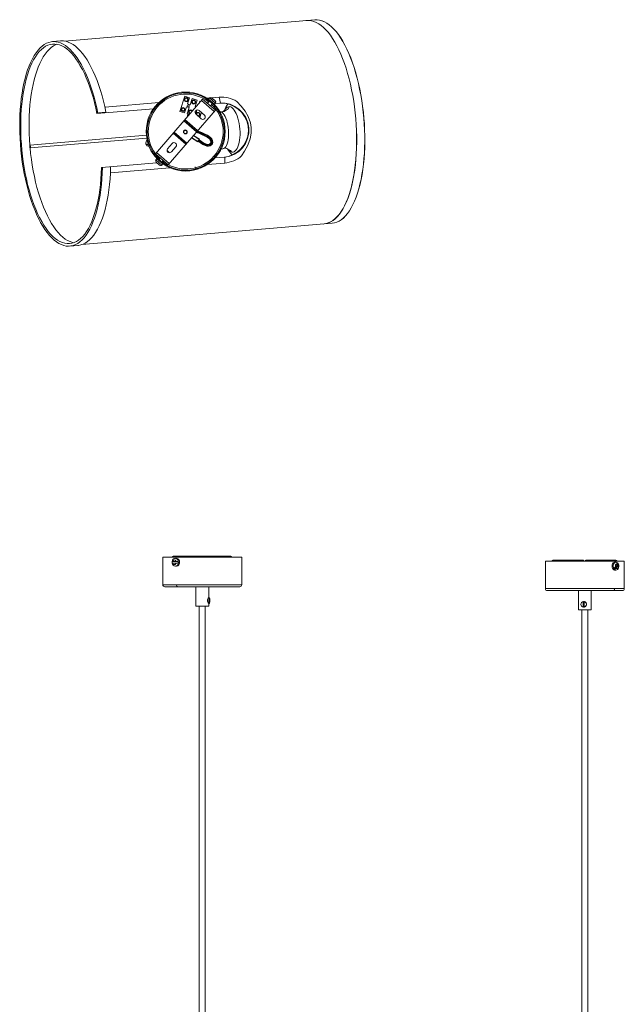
# Model space of a CAD drawing. Header units: millimetres. Extents: x -393 to 293, y -2146 to -151.
# Tile 3 of 3: x -393 to 220, y -1148 to -151. Entities that reach past the tile are written whole.
import ezdxf

# ---------------------------------------------------------------- set-up
doc = ezdxf.new("R2010")
doc.units = ezdxf.units.MM

msp = doc.modelspace()

# ---------------------------------------------------------------- linework, layer by layer
at = {"color": 7, "linetype": 'Continuous', "lineweight": 15}
for p, q in [((-101.83, -151.36), (-347.27, -172.28)), ((-93.6, -150.64), (-101.83, -151.34)), ((-351.38, -172.12), (-359.61, -172.82)), ((-225.54, -228.25), (-230.43, -243.49)), ((-220.78, -229.78), (-225.54, -228.25)), ((-198.08, -229.87), (-190.72, -229.24)), ((-189.4, -235.1), (-190.72, -229.24)), ((-251.51, -234.42), (-306.49, -239.1)), ((-255.26, -286.51), (-207.37, -231.08)), ((-225.67, -245.01), (-223.69, -238.84)), ((-223.69, -238.84), (-221.02, -239.69)), ((-222.76, -235.96), (-220.78, -229.78)), ((-220.1, -236.81), (-222.76, -235.96)), ((-218.12, -230.63), (-220.1, -236.81)), ((-212.97, -232.28), (-218.12, -230.63)), ((-214.96, -238.46), (-212.97, -232.28)), ((-214.01, -238.77), (-214.96, -238.46)), ((-210.31, -233.14), (-211, -235.28)), ((-209.4, -233.43), (-210.31, -233.14)), ((-195.68, -243.56), (-208.54, -232.45)), ((-194.5, -242.2), (-207.37, -231.08)), ((-200.55, -230.08), (-202.97, -230.28)), ((-200.46, -233.03), (-202.45, -235.33)), ((-200.44, -229.95), (-201.42, -231.08)), ((-195.37, -236.31), (-201.42, -231.08)), ((-199.91, -232.39), (-199.94, -232.43)), ((-199.48, -229.98), (-199.59, -229.99)), ((-199.57, -229.9), (-198.83, -230.54)), ((-199.42, -237.95), (-197.44, -235.65)), ((-198.16, -229.8), (-197.43, -230.43)), ((-197.56, -235.8), (-197.31, -235.77)), ((-194.57, -232.91), (-197.3, -230.54)), ((-196.91, -235.04), (-196.88, -235)), ((-196.26, -235.68), (-196.11, -235.67)), ((-195.37, -236.31), (-194.38, -235.18)), ((-194.71, -235.55), (-189.4, -235.1)), ((-314.53, -245.76), (-257.21, -240.88)), ((-305.37, -244.47), (-313.01, -245.12)), ((-312.91, -245.63), (-313.01, -245.12)), ((-312.89, -245.62), (-313.01, -245.12)), ((-194.5, -242.2), (-242.4, -297.62)), ((-230.43, -243.49), (-225.67, -245.01)), ((-221.02, -239.69), (-223, -245.87)), ((-223, -245.87), (-220.77, -246.59)), ((-213.22, -242.2), (-214.44, -246.02)), ((-214.05, -246.46), (-208.75, -251.04)), ((-205.48, -247.25), (-210.78, -242.68)), ((-210.35, -249.65), (-208.69, -244.47)), ((-213.47, -264.14), (-226.33, -253.03)), ((-213.14, -263.76), (-226, -252.65)), ((-212.49, -263.01), (-225.35, -251.89)), ((-264.38, -267.58), (-382.42, -277.64)), ((-237.28, -265.7), (-224.42, -276.82)), ((-223.76, -276.06), (-236.63, -264.94)), ((-236.3, -264.56), (-223.44, -275.68)), ((-216.71, -267.9), (-210.67, -271.85)), ((-382.38, -280.39), (-382.59, -277.92)), ((-382.17, -280.63), (-264, -270.56)), ((-238.3, -276.05), (-242.88, -281.35)), ((-239.09, -284.62), (-234.52, -279.32)), ((-212.31, -274.36), (-218.69, -270.19)), ((-210.81, -271.88), (-212.34, -274.22)), ((-212.34, -274.22), (-212.31, -274.36)), ((-210.67, -271.85), (-212.31, -274.36)), ((-207.03, -277.07), (-211.97, -273.84)), ((-206.76, -276.65), (-211.7, -273.43)), ((-211.28, -272.78), (-206.34, -276.01)), ((-211, -272.36), (-206.07, -275.59)), ((-210.81, -271.88), (-210.67, -271.85)), ((-206.07, -275.59), (-207.03, -277.07)), ((-205.41, -277.94), (-207.03, -277.07)), ((-242.4, -297.62), (-255.26, -286.51)), ((-241.22, -296.26), (-254.08, -285.15)), ((-243.46, -283.3), (-240.93, -285.48)), ((-188.7, -281.7), (-187.12, -281.57)), ((-253.65, -295.77), (-309.86, -300.56)), ((-254.95, -293.33), (-255.01, -293.28)), ((-253.73, -291.61), (-254.71, -292.75)), ((-248.65, -297.98), (-254.71, -292.75)), ((-254.45, -295.08), (-251, -298.06)), ((-253.73, -291.61), (-247.67, -296.84)), ((-252.18, -292.88), (-252.21, -292.92)), ((-250.34, -290.76), (-251.66, -292.28)), ((-249.19, -295.54), (-249.15, -295.5)), ((-249.13, -298.36), (-249.19, -298.31)), ((-248.65, -297.98), (-247.67, -296.84)), ((-248.63, -294.89), (-247.32, -293.37)), ((-185.04, -295.9), (-202.59, -297.4)), ((-184.73, -289.9), (-194.85, -290.76)), ((-184.09, -289.78), (-185.36, -289.95)), ((-184.73, -289.9), (-185.04, -295.9)), ((-240.53, -300.63), (-300.81, -305.77)), ((-300.58, -299.77), (-300.61, -300.29)), ((-300.61, -300.29), (-300.6, -299.78)), ((-329.69, -378.53), (-84.25, -357.61)), ((-84.25, -357.63), (-76.02, -356.93)), ((-341.95, -380.09), (-333.71, -379.38)), ((-247.75, -695.36), (-247.75, -723.36)), ((-247.75, -695.36), (-167.75, -695.36)), ((-178.89, -694.48), (-237.29, -694.48)), ((-234.92, -696.51), (-235.03, -696.52)), ((-233.9, -696.51), (-234.88, -696.51)), ((-167.75, -723.36), (-167.75, -695.36)), ((178.24, -698.34), (147.68, -698.34)), ((211.5, -698.34), (180.94, -698.34)), ((-238.24, -699.76), (-232.39, -699.76)), ((-238.16, -699.76), (-238.22, -700.51)), ((-238.16, -701.26), (-238.22, -700.51)), ((-232.39, -701.26), (-238.22, -701.26)), ((-234.88, -704.51), (-233.9, -704.51)), ((-232.34, -700.51), (-232.39, -699.76)), ((-232.34, -700.51), (-232.39, -701.26)), ((-231.86, -700.51), (-232.34, -700.51)), ((139.98, -699.22), (139.98, -727.22)), ((139.98, -699.22), (219.98, -699.22)), ((209.63, -706.29), (209.91, -706.91)), ((210.27, -707.43), (209.91, -706.91)), ((211.38, -700.37), (210.24, -700.37)), ((210.24, -708.37), (211.38, -708.37)), ((210.27, -707.43), (214.04, -702.45)), ((211.14, -705.29), (213.4, -702.31)), ((211.61, -700.39), (211.38, -700.37)), ((214.04, -703.45), (211.78, -706.43)), ((213.48, -701.37), (213.38, -701.28)), ((213.75, -701.83), (213.64, -701.66)), ((213.75, -701.83), (214.04, -702.45)), ((219.98, -727.22), (219.98, -699.22)), ((-245.75, -725.36), (-169.75, -725.36)), ((-214.25, -725.36), (-214.25, -744.86)), ((-201.25, -736.43), (-201.25, -725.36)), ((-200.55, -736.43), (-201.35, -736.43)), ((-200.63, -741.42), (-200.63, -737.24)), ((-200.63, -737.24), (-200.47, -737.24)), ((-200.47, -737.24), (-200.47, -741.42)), ((217.89, -729.22), (142, -729.22)), ((173.48, -729.22), (173.48, -748.72)), ((186.48, -748.72), (186.48, -729.22)), ((-201.25, -744.86), (-214.25, -744.86)), ((-210.75, -744.86), (-210.75, -1730.03)), ((-204.75, -1730.03), (-204.75, -744.86)), ((-201.35, -742.18), (-200.55, -742.18)), ((-201.25, -744.86), (-201.25, -742.18)), ((-200.47, -741.42), (-200.63, -741.42)), ((178.26, -745.28), (178.26, -741.1)), ((178.26, -741.1), (179.2, -741.1)), ((179.2, -745.28), (178.26, -745.28)), ((178.87, -740.29), (178.73, -740.29)), ((178.73, -746.04), (178.87, -746.04)), ((179.2, -741.1), (179.2, -745.28)), ((186.48, -748.72), (173.48, -748.72)), ((176.98, -748.72), (176.98, -1733.89)), ((182.98, -1733.89), (182.98, -748.72))]:
    msp.add_line(p, q, dxfattribs=at)
at = {"color": 8, "linetype": 'Continuous', "lineweight": 15}
for p, q in [((-200.44, -229.95), (-194.38, -235.18)), ((-220.93, -246.54), (-221.02, -246.88)), ((-216.78, -267.98), (-210.81, -271.88)), ((-212.34, -274.22), (-218.63, -270.11)), ((-167.75, -723.36), (-247.75, -723.36)), ((219.98, -727.22), (139.98, -727.22))]:
    msp.add_line(p, q, dxfattribs=at)
at = {"color": 7, "linetype": 'Continuous', "lineweight": 15, "flags": 128}
for points in [[(-102.63, -151.43), (-101.83, -151.34), (-99.44, -151.31), (-97.03, -151.63), (-94.6, -152.3), (-92.17, -153.32), (-89.74, -154.68), (-87.32, -156.37), (-84.92, -158.4), (-82.55, -160.75), (-80.22, -163.42), (-77.92, -166.4), (-75.68, -169.67), (-73.5, -173.23), (-71.38, -177.07), (-69.34, -181.17), (-67.38, -185.52), (-65.5, -190.1), (-63.72, -194.9), (-62.04, -199.9), (-60.46, -205.08), (-58.99, -210.43), (-57.64, -215.94), (-56.4, -221.57), (-55.29, -227.31), (-54.31, -233.15), (-53.46, -239.05), (-52.74, -245.01), (-52.16, -251)], [(-44.02, -250.31), (-44.6, -244.32), (-45.32, -238.36), (-46.17, -232.46), (-47.15, -226.62), (-48.26, -220.88), (-49.49, -215.25), (-50.84, -209.75), (-52.31, -204.4), (-53.89, -199.21), (-55.57, -194.21), (-57.36, -189.42), (-59.23, -184.84), (-61.2, -180.49), (-63.24, -176.39), (-65.35, -172.55), (-67.54, -168.99), (-69.78, -165.72), (-72.07, -162.74), (-74.4, -160.07), (-76.77, -157.72), (-79.17, -155.69), (-81.59, -154), (-84.02, -152.64), (-86.45, -151.63), (-88.88, -150.96), (-91.29, -150.64), (-93.68, -150.67)], [(-43.93, -250.3), (-44.51, -244.31), (-45.23, -238.35), (-46.08, -232.44), (-47.06, -226.61), (-48.17, -220.87), (-49.4, -215.23), (-50.76, -209.73), (-52.22, -204.38), (-53.8, -199.2), (-55.49, -194.2), (-57.27, -189.4), (-59.14, -184.82), (-61.11, -180.47), (-63.15, -176.37), (-65.27, -172.53), (-67.45, -168.97), (-69.69, -165.69), (-71.98, -162.72), (-74.32, -160.05), (-76.69, -157.7), (-79.09, -155.67), (-81.51, -153.97), (-83.94, -152.62), (-86.37, -151.6), (-88.79, -150.93), (-91.21, -150.61), (-93.6, -150.64)], [(-313.5, -245.68), (-314.69, -239.98), (-316, -234.41), (-317.42, -228.98), (-318.96, -223.71), (-320.61, -218.62), (-322.36, -213.72), (-324.2, -209.04), (-326.13, -204.58), (-328.15, -200.36), (-330.24, -196.4), (-332.4, -192.71), (-334.62, -189.31), (-336.9, -186.19), (-339.23, -183.38), (-341.59, -180.89), (-343.98, -178.71), (-346.4, -176.87), (-348.83, -175.36), (-351.27, -174.19), (-353.71, -173.37), (-356.14, -172.89), (-358.54, -172.76), (-360.93, -172.98), (-363.28, -173.56), (-365.58, -174.47), (-367.84, -175.73), (-370.04, -177.33), (-372.17, -179.27), (-374.23, -181.53), (-376.22, -184.11), (-378.11, -187.01), (-379.92, -190.2), (-381.63, -193.69), (-383.23, -197.45), (-384.72, -201.48), (-386.1, -205.77), (-387.36, -210.29), (-388.5, -215.03), (-389.51, -219.98), (-390.39, -225.13), (-391.13, -230.44), (-391.74, -235.91), (-392.21, -241.52), (-392.55, -247.24), (-392.74, -253.06), (-392.79, -258.97), (-392.7, -264.93), (-392.46, -270.93), (-392.09, -276.94), (-391.58, -282.96), (-390.93, -288.95), (-390.14, -294.91), (-389.22, -300.8), (-388.18, -306.6), (-387, -312.31), (-385.71, -317.9), (-384.29, -323.34), (-382.77, -328.63), (-381.13, -333.74), (-379.39, -338.66), (-377.56, -343.37), (-375.64, -347.85), (-373.63, -352.1), (-371.55, -356.08), (-369.39, -359.8), (-367.18, -363.24), (-364.9, -366.39), (-362.58, -369.23), (-360.22, -371.76), (-357.83, -373.97), (-355.42, -375.85), (-352.99, -377.4), (-350.55, -378.6), (-348.11, -379.47), (-345.68, -379.98), (-343.27, -380.15), (-340.89, -379.96), (-338.53, -379.43), (-336.22, -378.55), (-333.96, -377.32), (-331.75, -375.76), (-329.61, -373.86), (-327.54, -371.63), (-325.55, -369.09), (-323.64, -366.23), (-321.83, -363.06), (-320.11, -359.61), (-318.5, -355.87), (-316.99, -351.87), (-315.6, -347.62), (-314.32, -343.12), (-313.17, -338.4), (-312.15, -333.47), (-311.26, -328.35), (-310.5, -323.05), (-309.87, -317.6), (-309.39, -312), (-309.04, -306.29), (-308.83, -300.48)], [(-313.5, -245.68), (-314.69, -239.98), (-316, -234.41), (-317.42, -228.98), (-318.96, -223.71), (-320.61, -218.62), (-322.36, -213.72), (-324.2, -209.04), (-326.13, -204.58), (-328.15, -200.36), (-330.24, -196.4), (-332.4, -192.71), (-334.62, -189.31), (-336.9, -186.19), (-339.23, -183.38), (-341.59, -180.89), (-343.98, -178.71), (-346.4, -176.87), (-348.83, -175.36), (-351.27, -174.19), (-353.71, -173.37), (-356.14, -172.89), (-358.54, -172.76), (-360.93, -172.98), (-363.28, -173.56), (-365.58, -174.47), (-367.84, -175.73), (-370.04, -177.33), (-372.17, -179.27), (-374.23, -181.53), (-376.22, -184.11), (-378.11, -187.01), (-379.92, -190.2), (-381.63, -193.69), (-383.23, -197.45), (-384.72, -201.48), (-386.1, -205.77), (-387.36, -210.29), (-388.5, -215.03), (-389.51, -219.98), (-390.39, -225.13), (-391.13, -230.44), (-391.74, -235.91), (-392.21, -241.52), (-392.55, -247.24), (-392.74, -253.06), (-392.79, -258.97), (-392.7, -264.93), (-392.46, -270.93), (-392.09, -276.94), (-391.58, -282.96), (-390.93, -288.95), (-390.14, -294.91), (-389.22, -300.8), (-388.18, -306.6), (-387, -312.31), (-385.71, -317.9), (-384.29, -323.34), (-382.77, -328.63), (-381.13, -333.74), (-379.39, -338.66), (-377.56, -343.37), (-375.64, -347.85), (-373.63, -352.1), (-371.55, -356.08), (-369.39, -359.8), (-367.18, -363.24), (-364.9, -366.39), (-362.58, -369.23), (-360.22, -371.76), (-357.83, -373.97), (-355.42, -375.85), (-352.99, -377.4), (-350.55, -378.6), (-348.11, -379.47), (-345.68, -379.98), (-343.27, -380.15), (-340.89, -379.96), (-338.53, -379.43), (-336.22, -378.55), (-333.96, -377.32), (-331.75, -375.76), (-329.61, -373.86), (-327.54, -371.63), (-325.55, -369.09), (-323.64, -366.23), (-321.83, -363.06), (-320.11, -359.61), (-318.5, -355.87), (-316.99, -351.87), (-315.6, -347.62), (-314.32, -343.12), (-313.17, -338.4), (-312.15, -333.47), (-311.26, -328.35), (-310.5, -323.05), (-309.87, -317.6), (-309.39, -312), (-309.04, -306.29), (-308.83, -300.48)], [(-314.53, -245.76), (-315.73, -240.12), (-317.04, -234.6), (-318.48, -229.23), (-320.03, -224.03), (-321.68, -219.01), (-323.44, -214.18), (-325.29, -209.58), (-327.24, -205.21), (-329.26, -201.09), (-331.36, -197.23), (-333.53, -193.65), (-335.75, -190.36), (-338.03, -187.37), (-340.36, -184.69), (-342.72, -182.33), (-345.11, -180.3), (-347.52, -178.6), (-349.94, -177.25), (-352.36, -176.24), (-354.78, -175.59), (-357.18, -175.28), (-359.56, -175.33), (-361.91, -175.74), (-364.23, -176.49), (-366.49, -177.6), (-368.7, -179.05), (-370.85, -180.84), (-372.93, -182.96), (-374.92, -185.41), (-376.84, -188.18), (-378.66, -191.26), (-380.39, -194.63), (-382.01, -198.3), (-383.53, -202.23), (-384.93, -206.42), (-386.21, -210.86), (-387.37, -215.53), (-388.4, -220.41), (-389.29, -225.48), (-390.06, -230.74), (-390.68, -236.15), (-391.17, -241.71), (-391.51, -247.38), (-391.72, -253.16), (-391.78, -259.02), (-391.69, -264.94), (-391.47, -270.9), (-391.1, -276.88), (-390.59, -282.86), (-389.94, -288.81), (-389.15, -294.72), (-388.23, -300.57), (-387.18, -306.34), (-386.01, -312), (-384.71, -317.53), (-383.29, -322.92), (-381.75, -328.15), (-380.11, -333.2), (-378.37, -338.05), (-376.53, -342.69), (-374.6, -347.09), (-372.59, -351.25), (-370.5, -355.15), (-368.34, -358.77), (-366.12, -362.1), (-363.85, -365.14), (-361.53, -367.86), (-359.17, -370.27), (-356.79, -372.34), (-354.38, -374.08), (-351.96, -375.49), (-349.54, -376.54), (-347.12, -377.25), (-344.71, -377.6), (-342.33, -377.6), (-339.97, -377.25), (-337.65, -376.54), (-335.38, -375.48), (-333.16, -374.08), (-331.01, -372.34), (-328.92, -370.26), (-326.91, -367.86), (-324.98, -365.13), (-323.14, -362.1), (-321.4, -358.76), (-319.76, -355.14), (-318.23, -351.25), (-316.82, -347.09), (-315.52, -342.68), (-314.34, -338.05), (-313.3, -333.2), (-312.38, -328.15), (-311.6, -322.92), (-310.95, -317.53), (-310.45, -311.99), (-310.08, -306.33), (-309.86, -300.56)], [(-314.53, -245.76), (-315.73, -240.12), (-317.04, -234.6), (-318.48, -229.23), (-320.03, -224.03), (-321.68, -219.01), (-323.44, -214.18), (-325.29, -209.58), (-327.24, -205.21), (-329.26, -201.09), (-331.36, -197.23), (-333.53, -193.65), (-335.75, -190.36), (-338.03, -187.37), (-340.36, -184.69), (-342.72, -182.33), (-345.11, -180.3), (-347.52, -178.6), (-349.94, -177.25), (-352.36, -176.24), (-354.78, -175.59), (-357.18, -175.28), (-359.56, -175.33), (-361.91, -175.74), (-364.23, -176.49), (-366.49, -177.6), (-368.7, -179.05), (-370.85, -180.84), (-372.93, -182.96), (-374.92, -185.41), (-376.84, -188.18), (-378.66, -191.26), (-380.39, -194.63), (-382.01, -198.3), (-383.53, -202.23), (-384.93, -206.42), (-386.21, -210.86), (-387.37, -215.53), (-388.4, -220.41), (-389.29, -225.48), (-390.06, -230.74), (-390.68, -236.15), (-391.17, -241.71), (-391.51, -247.38), (-391.72, -253.16), (-391.78, -259.02), (-391.69, -264.94), (-391.47, -270.9), (-391.1, -276.88), (-390.59, -282.86), (-389.94, -288.81), (-389.15, -294.72), (-388.23, -300.57), (-387.18, -306.34), (-386.01, -312), (-384.71, -317.53), (-383.29, -322.92), (-381.75, -328.15), (-380.11, -333.2), (-378.37, -338.05), (-376.53, -342.69), (-374.6, -347.09), (-372.59, -351.25), (-370.5, -355.15), (-368.34, -358.77), (-366.12, -362.1), (-363.85, -365.14), (-361.53, -367.86), (-359.17, -370.27), (-356.79, -372.34), (-354.38, -374.08), (-351.96, -375.49), (-349.54, -376.54), (-347.12, -377.25), (-344.71, -377.6), (-342.33, -377.6), (-339.97, -377.25), (-337.65, -376.54), (-335.38, -375.48), (-333.16, -374.08), (-331.01, -372.34), (-328.92, -370.26), (-326.91, -367.86), (-324.98, -365.13), (-323.14, -362.1), (-321.4, -358.76), (-319.76, -355.14), (-318.23, -351.25), (-316.82, -347.09), (-315.52, -342.68), (-314.34, -338.05), (-313.3, -333.2), (-312.38, -328.15), (-311.6, -322.92), (-310.95, -317.53), (-310.45, -311.99), (-310.08, -306.33), (-309.86, -300.56)], [(-355.12, -175.52), (-356.41, -176.05), (-358.66, -177.25), (-360.86, -178.8), (-362.99, -180.69), (-365.04, -182.91), (-367.02, -185.45), (-368.91, -188.31), (-370.71, -191.48), (-372.41, -194.94), (-374, -198.68), (-375.49, -202.69), (-376.85, -206.96), (-378.1, -211.47), (-379.22, -216.2), (-380.21, -221.14), (-381.07, -226.27), (-381.79, -231.58), (-382.38, -237.04), (-382.82, -242.63), (-383.13, -248.34), (-383.29, -254.15), (-383.31, -260.03), (-383.18, -265.97), (-382.91, -271.94), (-382.52, -277.72)], [(-355.12, -175.52), (-356.41, -176.05), (-358.66, -177.25), (-360.86, -178.8), (-362.99, -180.69), (-365.04, -182.91), (-367.02, -185.45), (-368.91, -188.31), (-370.71, -191.48), (-372.41, -194.94), (-374, -198.68), (-375.49, -202.69), (-376.85, -206.96), (-378.1, -211.47), (-379.22, -216.2), (-380.21, -221.14), (-381.07, -226.27), (-381.79, -231.58), (-382.38, -237.04), (-382.82, -242.63), (-383.13, -248.34), (-383.29, -254.15), (-383.31, -260.03), (-383.18, -265.97), (-382.91, -271.94), (-382.52, -277.72)], [(-351.38, -172.12), (-350.96, -172.09), (-348.54, -172.12), (-346.1, -172.51), (-343.64, -173.25), (-341.18, -174.35), (-338.73, -175.79), (-336.29, -177.57), (-333.87, -179.69), (-331.48, -182.14), (-329.12, -184.91), (-326.82, -187.99), (-324.56, -191.38), (-322.37, -195.05), (-320.25, -199), (-318.21, -203.21), (-316.24, -207.67), (-314.37, -212.36), (-312.6, -217.27), (-310.92, -222.38), (-309.36, -227.68), (-307.91, -233.14), (-306.58, -238.74), (-305.37, -244.47)], [(-351.38, -172.12), (-350.96, -172.09), (-348.54, -172.12), (-346.1, -172.51), (-343.64, -173.25), (-341.18, -174.35), (-338.73, -175.79), (-336.29, -177.57), (-333.87, -179.69), (-331.48, -182.14), (-329.12, -184.91), (-326.82, -187.99), (-324.56, -191.38), (-322.37, -195.05), (-320.25, -199), (-318.21, -203.21), (-316.24, -207.67), (-314.37, -212.36), (-312.6, -217.27), (-310.92, -222.38), (-309.36, -227.68), (-307.91, -233.14), (-306.58, -238.74), (-305.37, -244.47)], [(-199.7, -230.58), (-199.46, -230.35), (-199.24, -230.19)], [(-184.73, -289.9), (-179.84, -288.95), (-175.16, -287), (-170.83, -284.09), (-167.08, -280.38), (-164.03, -275.96), (-161.87, -270.99), (-160.71, -265.69), (-160.63, -260.22), (-161.63, -254.88), (-163.69, -249.84), (-166.66, -245.32), (-170.4, -241.49), (-174.75, -238.45), (-179.49, -236.34), (-184.45, -235.2), (-189.4, -235.1)], [(-184.73, -289.9), (-179.84, -288.95), (-175.16, -287), (-170.83, -284.09), (-167.08, -280.38), (-164.03, -275.96), (-161.87, -270.99), (-160.71, -265.69), (-160.63, -260.22), (-161.63, -254.88), (-163.69, -249.84), (-166.66, -245.32), (-170.4, -241.49), (-174.75, -238.45), (-179.49, -236.34), (-184.45, -235.2), (-189.4, -235.1)], [(-179.99, -238.75), (-181.15, -238.78), (-182.26, -239.18), (-183.32, -239.93), (-184.31, -241.03), (-185.22, -242.46), (-185.53, -243.06)], [(-177.63, -284.84), (-176.48, -284.81), (-175.36, -284.41), (-174.3, -283.66), (-173.31, -282.56), (-172.4, -281.14), (-171.6, -279.41), (-170.91, -277.4), (-170.35, -275.14), (-169.92, -272.68), (-169.62, -270.04), (-169.48, -267.28), (-169.48, -264.42), (-169.63, -261.53), (-169.92, -258.64), (-170.36, -255.8), (-170.92, -253.05), (-171.61, -250.45), (-172.42, -248.02), (-173.32, -245.81), (-174.32, -243.85), (-175.38, -242.17), (-176.5, -240.8), (-177.65, -239.77), (-178.82, -239.08), (-179.99, -238.75)], [(-172.59, -233.4), (-168.26, -238.11), (-164.33, -243.18), (-161.19, -248.78), (-159.02, -255.04), (-158.21, -260.04), (-158.2, -265.58), (-159.13, -271.2), (-161.42, -277.75), (-164.81, -284.01), (-167.87, -288.74)], [(-214.99, -239.91), (-214.85, -239.68), (-214.63, -239.49)], [(-190.06, -243.7), (-189.63, -243.73), (-188.58, -244.06), (-187.54, -244.74), (-186.52, -245.75), (-185.54, -247.07), (-184.62, -248.69), (-183.77, -250.56)], [(-185.46, -242.84), (-185.5, -242.84), (-185.82, -243.08), (-186.38, -243.47), (-188.21, -244.35), (-188.26, -244.36)], [(-183.77, -250.56), (-183.02, -252.66), (-182.37, -254.94), (-181.84, -257.37), (-181.44, -259.9), (-181.18, -262.48), (-181.06, -265.06), (-181.08, -267.59), (-181.24, -270.04), (-181.54, -272.34), (-181.97, -274.47), (-182.53, -276.37), (-183.21, -278.02), (-183.99, -279.38), (-184.85, -280.43), (-185.79, -281.15), (-186.79, -281.53), (-187.12, -281.57)], [(-52.16, -251), (-51.72, -257.01), (-51.42, -263), (-51.26, -268.97), (-51.24, -274.88), (-51.36, -280.73), (-51.62, -286.49), (-52.03, -292.14), (-52.57, -297.67), (-53.25, -303.04), (-54.06, -308.26), (-55, -313.29), (-56.08, -318.12), (-57.28, -322.74), (-58.6, -327.12), (-60.03, -331.26), (-61.58, -335.14), (-63.24, -338.75), (-64.99, -342.07), (-66.84, -345.1), (-68.78, -347.82), (-70.8, -350.22), (-72.9, -352.3), (-75.06, -354.05), (-77.29, -355.46), (-79.57, -356.53), (-81.89, -357.26), (-84.25, -357.63), (-85.05, -357.68)], [(-84.26, -357.53), (-82.47, -357.28), (-80.12, -356.63), (-77.81, -355.63), (-75.55, -354.29), (-73.36, -352.59), (-71.23, -350.56), (-69.17, -348.2), (-67.2, -345.52), (-65.32, -342.52), (-63.54, -339.22), (-61.85, -335.62), (-60.27, -331.75), (-58.81, -327.61), (-57.46, -323.22), (-56.24, -318.59), (-55.14, -313.74), (-54.18, -308.68), (-53.35, -303.44), (-52.65, -298.03), (-52.1, -292.47), (-51.68, -286.78), (-51.41, -280.98), (-51.28, -275.08), (-51.3, -269.12), (-51.46, -263.11), (-51.76, -257.06), (-52.2, -251.01)], [(-76.1, -356.92), (-73.74, -356.54), (-71.42, -355.82), (-69.14, -354.75), (-66.92, -353.34), (-64.75, -351.59), (-62.66, -349.51), (-60.63, -347.11), (-58.7, -344.39), (-56.85, -341.36), (-55.09, -338.04), (-53.44, -334.43), (-51.89, -330.55), (-50.45, -326.41), (-49.13, -322.03), (-47.93, -317.41), (-46.86, -312.58), (-45.92, -307.55), (-45.1, -302.34), (-44.42, -296.96), (-43.88, -291.44), (-43.48, -285.79), (-43.22, -280.03), (-43.1, -274.19), (-43.12, -268.27), (-43.28, -262.31), (-43.58, -256.31), (-44.02, -250.31)], [(-76.02, -356.93), (-73.66, -356.55), (-71.33, -355.83), (-69.05, -354.76), (-66.83, -353.35), (-64.66, -351.6), (-62.57, -349.52), (-60.55, -347.12), (-58.61, -344.4), (-56.76, -341.37), (-55, -338.05), (-53.35, -334.44), (-51.8, -330.56), (-50.36, -326.42), (-49.04, -322.03), (-47.84, -317.42), (-46.77, -312.59), (-45.83, -307.55), (-45.01, -302.34), (-44.33, -296.96), (-43.79, -291.44), (-43.39, -285.79), (-43.13, -280.03), (-43.01, -274.18), (-43.03, -268.27), (-43.19, -262.3), (-43.49, -256.31), (-43.93, -250.3)], [(-202.28, -267.95), (-199.2, -270.19), (-198.01, -271.58), (-197.25, -273.16), (-197.11, -274.94), (-197.52, -276.28), (-198.37, -277.48), (-199.63, -278.4), (-201.27, -278.86), (-202.99, -278.8), (-204.92, -278.22), (-207.03, -277.07), (-207.03, -277.07)], [(-206.07, -275.59), (-204.24, -276.58), (-202.71, -277.03), (-201.49, -277.07), (-200.45, -276.76), (-199.7, -276.2), (-199.21, -275.46), (-198.98, -274.67), (-199.06, -273.63), (-199.59, -272.55), (-200.55, -271.43), (-202.93, -269.62), (-203.44, -269.33)], [(-202.27, -267.94), (-202.38, -267.87), (-202.5, -267.8)], [(-382.38, -280.39), (-382.24, -280.61), (-382.11, -280.6), (-382.01, -280.37), (-381.95, -279.95), (-381.95, -279.4), (-382, -278.82), (-382.09, -278.28), (-382.22, -277.88), (-382.36, -277.67), (-382.49, -277.68), (-382.59, -277.92)], [(-382.38, -280.39), (-382.24, -280.61), (-382.11, -280.6), (-382.01, -280.37), (-381.95, -279.95), (-381.95, -279.4), (-382, -278.82), (-382.09, -278.28), (-382.22, -277.88), (-382.36, -277.67), (-382.49, -277.68), (-382.59, -277.92)], [(-337.98, -376.66), (-339.34, -376.36), (-341.76, -375.56), (-344.19, -374.4), (-346.61, -372.9), (-349.01, -371.06), (-351.39, -368.89), (-353.74, -366.39), (-356.04, -363.58), (-358.3, -360.45), (-360.51, -357.03), (-362.65, -353.33), (-364.72, -349.36), (-366.71, -345.12), (-368.61, -340.65), (-370.43, -335.95), (-372.14, -331.03), (-373.75, -325.93), (-375.25, -320.65), (-376.64, -315.21), (-377.9, -309.63), (-379.05, -303.94), (-380.06, -298.14), (-380.94, -292.27), (-381.69, -286.34), (-382.28, -280.57)], [(-337.98, -376.66), (-339.34, -376.36), (-341.76, -375.56), (-344.19, -374.4), (-346.61, -372.9), (-349.01, -371.06), (-351.39, -368.89), (-353.74, -366.39), (-356.04, -363.58), (-358.3, -360.45), (-360.51, -357.03), (-362.65, -353.33), (-364.72, -349.36), (-366.71, -345.12), (-368.61, -340.65), (-370.43, -335.95), (-372.14, -331.03), (-373.75, -325.93), (-375.25, -320.65), (-376.64, -315.21), (-377.9, -309.63), (-379.05, -303.94), (-380.06, -298.14), (-380.94, -292.27), (-381.69, -286.34), (-382.28, -280.57)], [(-185.22, -280.6), (-183.85, -280.92), (-182.81, -281.31), (-182.26, -281.54), (-182.27, -281.5)], [(-255.01, -293.28), (-254.86, -292.96), (-254.71, -292.75)], [(-248.65, -297.98), (-248.9, -298.21), (-249.13, -298.36)], [(-300.61, -300.29), (-300.83, -306.14), (-301.2, -311.89), (-301.7, -317.52), (-302.35, -323), (-303.13, -328.32), (-304.05, -333.46), (-305.1, -338.4), (-306.28, -343.13), (-307.58, -347.62), (-309.01, -351.88), (-310.55, -355.86), (-312.19, -359.58), (-313.94, -363.01), (-315.79, -366.14), (-317.74, -368.96), (-319.76, -371.45), (-321.87, -373.63), (-324.04, -375.46), (-326.28, -376.96), (-328.58, -378.1), (-330.92, -378.9), (-333.3, -379.34), (-333.71, -379.38)], [(-300.61, -300.29), (-300.83, -306.14), (-301.2, -311.89), (-301.7, -317.52), (-302.35, -323), (-303.13, -328.32), (-304.05, -333.46), (-305.1, -338.4), (-306.28, -343.13), (-307.58, -347.62), (-309.01, -351.88), (-310.55, -355.86), (-312.19, -359.58), (-313.94, -363.01), (-315.79, -366.14), (-317.74, -368.96), (-319.76, -371.45), (-321.87, -373.63), (-324.04, -375.46), (-326.28, -376.96), (-328.58, -378.1), (-330.92, -378.9), (-333.3, -379.34), (-333.71, -379.38)], [(-215.08, -299.68), (-214.54, -300.8), (-213.82, -301.57)], [(-215.08, -299.68), (-214.54, -300.8), (-213.82, -301.57)], [(-237.66, -699.76), (-237.45, -699.2), (-237.09, -698.67), (-236.57, -698.26), (-235.93, -698.11), (-235.29, -698.26), (-234.77, -698.67), (-234.41, -699.2), (-234.21, -699.76)], [(-234.21, -701.26), (-234.41, -701.82), (-234.77, -702.36), (-235.29, -702.76), (-235.93, -702.91), (-236.57, -702.76), (-237.09, -702.36), (-237.45, -701.82), (-237.66, -701.26)], [(210.24, -708.37), (209.96, -708.35), (209.2, -708.04), (208.54, -707.41), (208.03, -706.5), (207.72, -705.41), (207.63, -704.23), (207.77, -703.06), (208.14, -702), (208.69, -701.16), (209.38, -700.6), (210.14, -700.37), (210.24, -700.37)], [(209.91, -706.91), (209.61, -706.97), (209.4, -706.98)], [(211.14, -705.29), (211.04, -704.7), (211.04, -703.98), (211.21, -703.22), (211.56, -702.55), (212.05, -702.12), (212.56, -701.97), (213.03, -702.06), (213.4, -702.31)], [(211.36, -708.37), (212.27, -708.22), (212.97, -707.85), (213.77, -707.02), (214.2, -706.19), (214.51, -704.86), (214.52, -704.08), (214.43, -703.3), (214.2, -702.68)], [(214.04, -703.45), (214.15, -704.04), (214.14, -704.76), (213.97, -705.52), (213.62, -706.19), (213.14, -706.62), (212.62, -706.77), (212.15, -706.67), (211.78, -706.43)], [(213.4, -702.31), (213.61, -701.94), (213.64, -701.62), (213.51, -701.38), (213.4, -701.31)], [(214.04, -702.45), (214.24, -702.63), (214.29, -702.91), (214.17, -703.24), (214.04, -703.45)], [(-232.6, -725.36), (-233.14, -725.19), (-233.61, -724.63), (-233.83, -724.01), (-233.9, -723.36)], [(-201.35, -742.18), (-201.56, -742.04), (-201.86, -741.62), (-202.19, -740.95), (-202.44, -740.05), (-202.49, -739.09), (-202.37, -738.24), (-202.11, -737.49), (-201.78, -736.86), (-201.47, -736.49), (-201.35, -736.43), (-201.35, -736.43)], [(-200.55, -736.43), (-200.73, -736.63), (-200.88, -737.18), (-200.99, -738.03), (-201.04, -739.04), (-201.02, -740.09), (-200.94, -741.04), (-200.81, -741.75), (-200.64, -742.13), (-200.46, -742.13), (-200.29, -741.75), (-200.16, -741.04), (-200.08, -740.09), (-200.06, -739.04), (-200.11, -738.03), (-200.22, -737.18), (-200.37, -736.63), (-200.55, -736.43)]]:
    msp.add_lwpolyline(points, dxfattribs=at)
at = {"color": 8, "linetype": 'Continuous', "lineweight": 15, "flags": 128}
for points in [[(-222.63, -248.75), (-222.09, -246.26), (-222.06, -246.17)], [(-221.59, -246.32), (-221.91, -247.49), (-221.98, -247.99)], [(-206.34, -276.01), (-204.43, -277.03), (-202.8, -277.5), (-201.45, -277.53), (-200.27, -277.16), (-199.41, -276.48), (-198.86, -275.6), (-198.64, -274.65), (-198.74, -273.43), (-199.32, -272.21), (-200.34, -271.02), (-203.31, -268.8), (-206.83, -266.87), (-210.26, -265.33), (-213.42, -264.08)], [(-212.9, -263.48), (-209.95, -264.65), (-206.49, -266.19), (-202.91, -268.13), (-199.83, -270.46), (-198.31, -272.46), (-197.91, -274.73), (-198.18, -275.92), (-198.86, -277), (-199.93, -277.84), (-201.37, -278.29), (-202.93, -278.26), (-204.73, -277.74), (-206.76, -276.65), (-206.76, -276.65)], [(-202.5, -267.8), (-199.37, -270.13), (-198.18, -271.52), (-197.43, -273.09), (-197.3, -274.84), (-197.65, -276.19), (-198.44, -277.4), (-199.68, -278.33), (-201.3, -278.82), (-203, -278.77), (-204.92, -278.21), (-205.41, -277.94)], [(-264.74, -276.4), (-264.74, -276.64), (-263.8, -277.03), (-262.18, -277.03)], [(-231.86, -700.51), (-232.01, -699.28), (-232.44, -698.16), (-233.11, -697.28), (-233.95, -696.71), (-234.88, -696.51), (-234.92, -696.51)], [(211.38, -700.37), (211.16, -700.38), (210.37, -700.68), (209.67, -701.34), (209.14, -702.3), (208.83, -703.46), (208.77, -704.71), (208.97, -705.92), (209.4, -706.98)]]:
    msp.add_lwpolyline(points, dxfattribs=at)
at = {"color": 7, "linetype": 'Continuous', "lineweight": 15}
for centre, radius in [((-224.55, -263.96), 40), ((-224.55, -263.96), 39.2), ((-224, -231.63), 2), ((-224, -231.63), 1.5), ((-221.89, -237.82), 1), ((-216.38, -234.07), 2), ((-216.38, -234.07), 1.5), ((-227.21, -241.63), 2), ((-227.21, -241.63), 1.5), ((-224.88, -264.35), 1.95), ((-224.88, -264.35), 1.56), ((178.72, -743.14), 2.85)]:
    msp.add_circle(centre, radius, dxfattribs=at)
at = {"color": 8, "linetype": 'Continuous', "lineweight": 15}
for centre, radius, start, end in [((-224.59, -263.91), 37.95, 52.09043, 216.33957), ((-224.49, -264), 37.95, 241.98239, 46.24754), ((-190.28, -232.61), 11.98, 280.22786, 329.1782), ((-238.21, -331.09), 70.87, 60.62215, 69.87137), ((-234.08, -272.45), 25.26, 214.96421, 228.40513), ((-186.86, -292.49), 11.99, 39.65165, 82.18004), ((-231.56, -274.63), 25.26, 229.93306, 243.37376), ((-235.49, -700.91), 3.65, 279.55479, 6.21986), ((211.55, -706.02), 2.35, 204.16413, 265.87202)]:
    msp.add_arc(centre, radius, start, end, dxfattribs=at)
at = {"color": 7, "linetype": 'Continuous', "lineweight": 15}
for centre, radius, start, end in [((-199.23, -231), 1.6, 49.09138, 139.04179), ((-188.27, -259.68), 30.54, 59.14475, 94.60335), ((-188.4, -260.76), 31.61, 59.97268, 94.21057), ((-198.81, -230.92), 1.27, 52.93953, 127.02818), ((-198.06, -231.61), 1.31, 54.31569, 125.65202), ((-195.6, -234.13), 1.6, 319.29629, 49.24671), ((-188.51, -262.61), 27.5, 284.87592, 93.16333), ((-153.73, -255.89), 34.32, 144.61081, 157.65157), ((-205.47, -251.53), 17.54, 162.10267, 171.57969), ((-219.6, -244.08), 2, 26.99821, 252.20843), ((-219.6, -244.08), 1.5, 18.9598, 259.37828), ((-212.41, -244.57), 2.5, 49.16904, 229.16904), ((-211.98, -246.52), 2, 278.49849, 179.8396), ((-211.98, -246.52), 1.5, 258.83279, 199.5053), ((-207.11, -249.14), 2.5, 229.16904, 49.16904), ((-244.58, -347.6), 88.41, 62.09485, 69.71461), ((-229.57, -313.95), 53.51, 59.60563, 71.42051), ((-260.74, -275.63), 4.18, 131.18933, 191.45987), ((-261.2, -275.28), 3.82, 197.97121, 266.864), ((-236.41, -277.69), 2.5, 319.16904, 139.16904), ((-240.98, -282.99), 2.5, 139.16904, 319.16904), ((-187.77, -265.52), 30.5, 275.12749, 310.60145), ((-188.02, -264.6), 31.44, 275.44021, 309.86084), ((-175.66, -277.36), 7.74, 211.42338, 255.27247), ((-152.83, -263.17), 34.64, 211.93388, 225.07531), ((-253.39, -293.83), 1.64, 162.17639, 229.83591), ((-249.91, -296.84), 1.63, 228.32523, 296.33866), ((-237.12, -695.7), 1.23, 98.06801, 163.97791), ((-234.7, -700.01), 3.51, 93.0981, 175.94421), ((-234.39, -700.02), 3.55, 352.10083, 82.12452), ((-224.25, -695.7), 1.23, 98.06801, 163.97791), ((-207.82, -695.31), 0.851, 356.46006, 76.36258), ((-195.49, -695.31), 0.851, 103.63742, 183.53994), ((-179.06, -695.7), 1.23, 16.02209, 81.93199), ((147.79, -699.71), 1.37, 94.6672, 159.20275), ((167, -699.21), 0.881, 359.42235, 81.54239), ((178.11, -699.21), 0.881, 359.42235, 81.54239), ((181.06, -699.21), 0.881, 98.45761, 180.57765), ((200.27, -699.71), 1.37, 20.79725, 85.3328), ((211.38, -699.71), 1.37, 20.79725, 85.3328), ((-234.73, -701.03), 3.49, 183.87631, 267.40753), ((-234.39, -701), 3.55, 277.87548, 7.89917), ((208.82, -703.43), 2.97, 285.69601, 321.23362), ((209.45, -704.54), 3, 285.88033, 321.0493), ((211.34, -703.11), 2.74, 41.89092, 88.61479), ((-245.75, -723.36), 2, 180.00589, 270.00721), ((-169.75, -723.36), 2, 269.99279, 359.99411), ((142.02, -727.18), 2.04, 181.22443, 271.31736), ((208.47, -727.45), 1.79, 278.29365, 7.481), ((217.94, -727.18), 2.04, 268.68264, 358.77557), ((178.9, -743.16), 2.88, 269.37127, 90.62873)]:
    msp.add_arc(centre, radius, start, end, dxfattribs=at)

doc.saveas('drawing.dxf')
